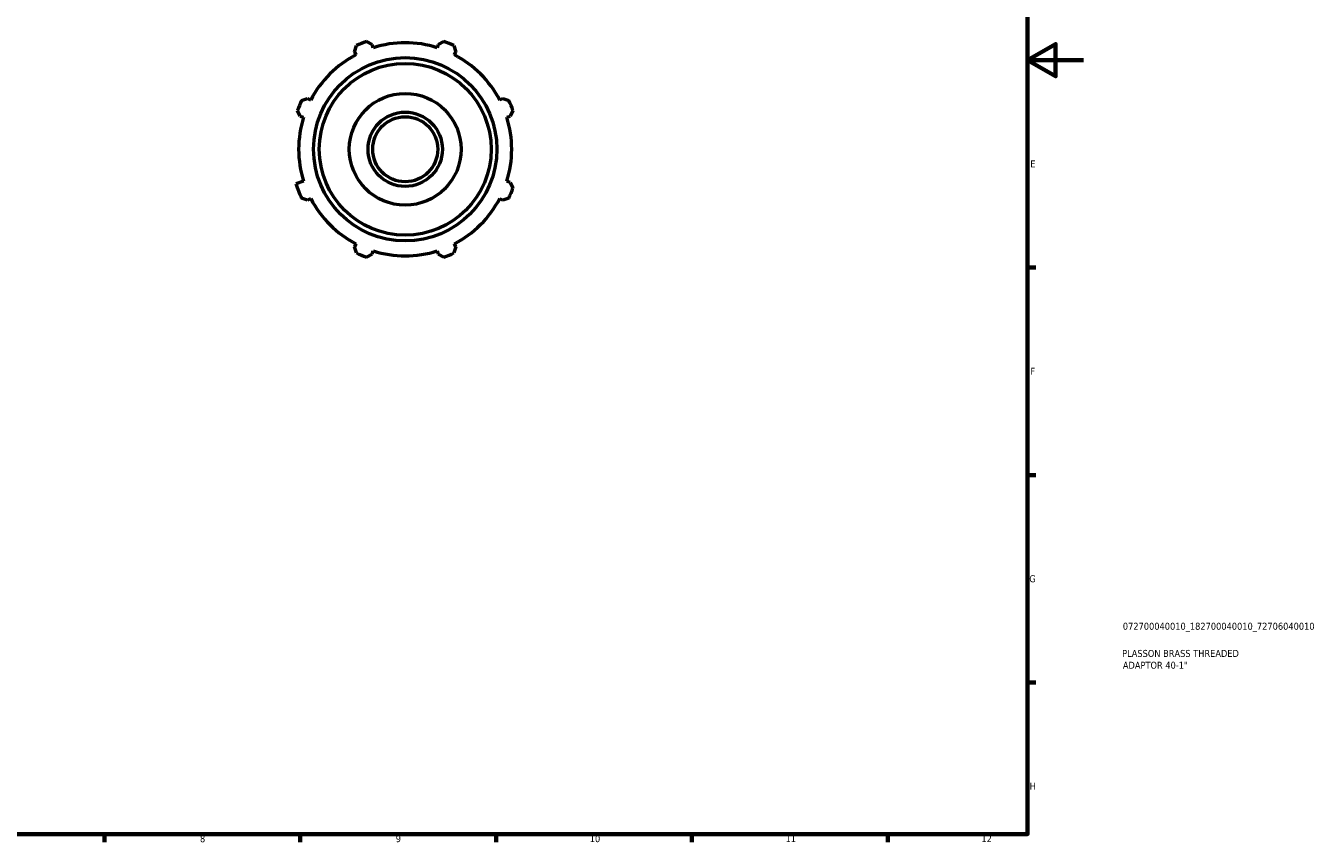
# Model space of a CAD drawing. Header units: millimetres. Extents: x 0 to 925, y 0 to 594.
# Tile 3 of 4: x 462 to 925, y 17 to 309. Entities that reach past the tile are written whole.
import ezdxf

# ---------------------------------------------------------------- set-up
doc = ezdxf.new("R2010")
doc.units = ezdxf.units.MM
for name, color, linetype, lineweight in [('Border (ISO)', 7, 'Continuous', 70), ('Title (ISO)', 7, 'Continuous', 50), ('Visible (ISO)', 7, 'Continuous', 50)]:
    doc.layers.add(name, color=color, linetype=linetype, lineweight=lineweight)
doc.styles.add('Note Text (ISO)', font='tahoma.ttf')

# ---------------------------------------------------------------- blocks, each defined once
blk = doc.blocks.new('Borders Default Border')
at = {"layer": 'Border (ISO)'}
for p, q in [((821, 222.75), (823.9, 222.75)), ((821, 148.5), (823.9, 148.5)), ((821, 74.25), (823.9, 74.25)), ((490.58, 20), (490.58, 17.1)), ((560.67, 20), (560.67, 17.1)), ((630.75, 20), (630.75, 17.1)), ((700.83, 20), (700.83, 17.1)), ((770.92, 20), (770.92, 17.1))]:
    blk.add_line(p, q, dxfattribs=at)
at = {"layer": 'Border (ISO)', "flags": 128}
for points in [[(20, 20), (20, 574), (821, 574), (821, 20), (20, 20)], [(841, 297), (821, 297), (831, 302.77), (831, 291.23), (821, 297)]]:
    blk.add_lwpolyline(points, dxfattribs=at)
at = {"layer": 'Border (ISO)', "color": 232, "true_color": 0xca0064, "char_height": 2.5, "attachment_point": 7, "style": 'Note Text (ISO)'}
for s, insert in [('E', (821.94, 258.63)), ('F', (822, 184.38)), ('G', (821.61, 110.08)), ('H', (821.74, 35.88)), ('8', (524.81, 17.04)), ('9', (594.88, 17.05)), ('10', (664.29, 17.05)), ('11', (734.37, 17.1)), ('12', (804.46, 17.1))]:
    blk.add_mtext(s, dxfattribs=dict(at, insert=insert))
blk = doc.blocks.new('Title Blocks ISO')
at = {"layer": 'Title (ISO)', "color": 232, "true_color": 0xca0064, "style": 'Note Text (ISO)'}
for tag, p in [('PART_NUMBER_001', (34.08, 73.13)), ('DESCRIPTION_001', (33.84, 63.4)), ('DESCRIPTION_002', (34.09, 59.18))]:
    blk.add_attdef(tag, p, '', height=2.5, dxfattribs=at)

msp = doc.modelspace()

# ---------------------------------------------------------------- linework, layer by layer
at = {"layer": 'Visible (ISO)'}
for p, q in [((580.075, 300.017), (580.788, 302.2)), ((584.367, 303.682), (586.414, 302.643)), ((586.784, 301.469), (586.414, 302.643)), ((610.085, 302.643), (609.716, 301.469)), ((610.085, 302.643), (612.132, 303.682)), ((615.712, 302.2), (616.424, 300.017)), ((580.075, 300.017), (580.643, 298.926)), ((615.856, 298.926), (616.424, 300.017)), ((561.154, 282.566), (563.337, 283.279)), ((564.428, 282.711), (563.337, 283.279)), ((633.162, 283.279), (632.071, 282.711)), ((633.162, 283.279), (635.345, 282.566)), ((560.711, 276.94), (559.672, 278.987)), ((636.828, 278.987), (635.788, 276.94)), ((560.711, 276.94), (561.884, 276.57)), ((634.615, 276.57), (635.788, 276.94)), ((561.884, 253.638), (559.147, 252.775)), ((635.788, 253.268), (634.615, 253.638)), ((635.788, 253.268), (636.828, 251.221)), ((563.337, 246.93), (561.154, 247.642)), ((563.337, 246.93), (564.428, 247.498)), ((632.071, 247.498), (633.162, 246.93)), ((635.345, 247.642), (633.162, 246.93)), ((580.643, 231.283), (580.075, 230.192)), ((616.424, 230.192), (615.856, 231.283)), ((580.788, 228.009), (580.075, 230.192)), ((586.414, 227.566), (584.367, 226.526)), ((586.414, 227.566), (586.784, 228.739)), ((609.716, 228.739), (610.085, 227.566)), ((612.132, 226.526), (610.085, 227.566)), ((616.424, 230.192), (615.712, 228.009))]:
    msp.add_line(p, q, dxfattribs=at)
for radius in [32.8, 30.75, 20, 13.3, 11.637]:
    msp.add_circle((598.25, 265.104), radius, dxfattribs=at)
for radius, start, end in [(41, 109.79198, 115.20802), (38.13, 72.5, 107.5), (41, 64.79198, 70.20802), (38.13, 117.5, 152.5), (38.13, 27.5, 62.5), (41, 154.79198, 160.20802), (41, 19.79198, 25.20802), (38.13, 162.5, 197.5), (38.13, 342.5, 17.5), (41, 197.5, 205.20802), (41, 334.79198, 340.20802), (38.13, 207.5, 242.5), (38.13, 297.5, 332.5), (41, 244.79198, 250.20802), (38.13, 252.5, 287.5), (41, 289.79198, 295.20802)]:
    msp.add_arc((598.25, 265.104), radius, start, end, dxfattribs=at)

# ---------------------------------------------------------------- block references
msp.add_blockref('Borders Default Border', (0, 0))
msp.add_blockref('Title Blocks ISO', (821, 20)).add_auto_attribs({'PART_NUMBER_001': '072700040010_182700040010_72706040010', 'DESCRIPTION_001': 'PLASSON BRASS THREADED', 'DESCRIPTION_002': 'ADAPTOR 40-1"'})

doc.saveas('drawing.dxf')
